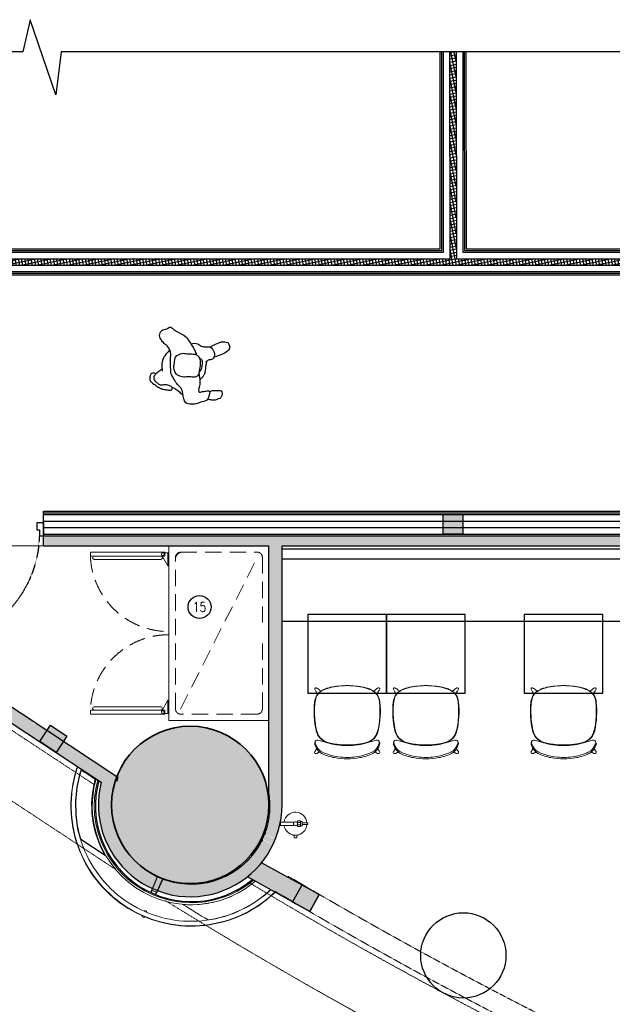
# Model space of a CAD drawing. Header units: inches. Extents: x 1703 to 137267, y -37098 to 14102.
# Tile 87 of 139: x 87256 to 91775, y -14688 to -7181. Entities that reach past the tile are written whole.
import ezdxf
from ezdxf.enums import TextEntityAlignment as Align

# ---------------------------------------------------------------- set-up
doc = ezdxf.new("R2010")
doc.units = ezdxf.units.IN
doc.header["$MEASUREMENT"] = 0
for name, pattern in [('DASHED2', [0.375, 0.25, -0.125]), ('HIDDEN', [0.375, 0.25, -0.125]), ('LEVEL-F-OVERALL LAYOUT$0$HIDDEN', [0.375, 0.25, -0.125]), ('LEVEL-F-OVERALL LAYOUT$0$Hidden 2mm', [3, 2, -1])]:
    doc.linetypes.add(name, pattern=pattern)
for name, color, linetype, lineweight in [('1-HATCH', 8, 'Continuous', 0), ('EQ', 252, 'Continuous', 25), ('LEVEL-F-OVERALL LAYOUT$0$A-DETL', 251, 'Continuous', 15), ('LEVEL-F-OVERALL LAYOUT$0$A-EQPM', 251, 'Continuous', 5), ('LEVEL-F-OVERALL LAYOUT$0$A-WALL', 251, 'Continuous', 13), ('LEVEL-F-OVERALL LAYOUT$0$A-WALL-FULL-EXTR', 251, 'Continuous', 35), ('LEVEL-F-OVERALL LAYOUT$0$C-COLS', 251, 'Continuous', 13), ('LEVEL-F-OVERALL LAYOUT$0$I-FLOR-OVHD', 251, 'LEVEL-F-OVERALL LAYOUT$0$HIDDEN', 18), ('Naren-furn', 1, 'Continuous', 30), ('PLUMBING', 4, 'Continuous', 40)]:
    doc.layers.add(name, color=color, linetype=linetype, lineweight=lineweight)
for name, color, linetype in [('AG-PEOPLE', 8, 'Continuous'), ('elevation line', 1, 'Continuous'), ('EQUIPMENT', 1, 'Continuous'), ('LEVEL-F-OVERALL LAYOUT$0$NEW PILASTERS', 251, 'Continuous'), ('LEVEL-F-OVERALL LAYOUT$0$S-Section-Steel', 251, 'Continuous'), ('LV_CARPENTRY', 1, 'Continuous'), ('T-Tags', 140, 'Continuous')]:
    doc.layers.add(name, color=color, linetype=linetype)
doc.layers.add('GCEA-F-FIRE EXT 4.5KG CO2 TYPE', color=1, linetype='Continuous', lineweight=0, true_color=0xff0000)
doc.styles.add('SSP_Note', font='romans.shx', dxfattribs={"width": 0.8})

# ---------------------------------------------------------------- blocks, each defined once
blk = doc.blocks.new('LEVEL-F-OVERALL LAYOUT$0$SHS150x5')
at = {"layer": 'LEVEL-F-OVERALL LAYOUT$0$S-Section-Steel'}
h = blk.add_hatch(color=256, dxfattribs=at)
h.dxf.hatch_style = 1
h.paths.add_polyline_path([(322740.3, -171646.3), (322890.3, -171646.3), (322890.3, -171796.3), (322740.3, -171796.3)])
blk.add_lwpolyline([(322740.3, -171646.3), (322890.3, -171646.3), (322890.3, -171796.3), (322740.3, -171796.3)], close=True, dxfattribs=at)
blk = doc.blocks.new('LEVEL-F-OVERALL LAYOUT$0$150x150')
blk.add_blockref('LEVEL-F-OVERALL LAYOUT$0$SHS150x5', (-322815.3, 171721.3))
blk = doc.blocks.new('700-Door1-flat-1')
at = {"color": 8, "linetype": 'HIDDEN', "ltscale": 7}
blk.add_arc((76, -9.2), 859.5, 271.35865, 355.93922, dxfattribs=at)
at = {"layer": 'LV_CARPENTRY'}
for p, q in [((-3.6, 0), (96.4, 0)), ((-3.6, -900), (96.4, -900))]:
    blk.add_line(p, q, dxfattribs=at)
for points in [[(-3.6, 0), (-3.6, 0), (-3.6, 0), (-3.6, 0), (-3.6, -51.4), (49.5, -51.4), (49.5, -31.5), (96.4, -31.5), (96.4, 0), (96.4, 0), (96.4, 0), (96.4, 0)], [(-3.6, -900), (-3.6, -900), (-3.6, -900), (-3.6, -900), (-3.6, -848.6), (49.5, -848.6), (49.5, -868.5), (96.4, -868.5), (96.4, -900), (96.4, -900), (96.4, -900), (96.4, -900)]]:
    blk.add_lwpolyline(points, dxfattribs=at)
blk.add_lwpolyline([(96.4, -31.5), (933.4, -31.5), (933.4, -70.1), (96.4, -70.1)], close=True, dxfattribs=at)
blk = doc.blocks.new('Myranda Side Chair_Top')
at = {"layer": 'Naren-furn', "lineweight": 5}
for points in [[(0, 558.1, 0.045324), (-126.9, 545.3, 0.059313), (-182.6, 526.6, 0.121008), (-229.9, 488.2, 0.115126), (-249.4, 430.5, 0.079025), (-237.1, 214.8, 0.212442), (-185.7, 140.1, 0.089235), (-116, 115.7, 0.044325), (0, 105)], [(0, 557.7, 0.032743), (-82.3, 551.7, 0.043693), (-150.6, 536.9, 0.045866), (-190.1, 520, 0.229093), (-242.9, 447.1, 0.039863), (-249, 396, 0.038377), (-243.1, 267.4, 0.049384), (-228.7, 202, 0.242972), (-160.7, 130.2, 0.059169), (-107.1, 114.6, 0.045231), (0, 105.2)], [(-202.7, 514.8, 0.033112), (-222.1, 532.2, 0.052622), (-236.4, 541.2, 0.632589), (-247.5, 529.8, 0.050487), (-236.6, 510.3, 0.033042), (-225.3, 494.2)], [(0, 558.1, -0.045324), (126.9, 545.3, -0.059313), (182.5, 526.6, -0.121008), (229.8, 488.2, -0.115126), (249.4, 430.5, -0.079025), (237, 214.8, -0.212442), (185.6, 140.1, -0.089235), (115.9, 115.7, -0.044325), (0, 105)], [(0, 557.7, -0.032743), (82.3, 551.7, -0.043693), (150.5, 536.9, -0.045866), (190, 520, -0.229093), (242.8, 447.1, -0.039863), (249, 396, -0.038377), (243.1, 267.4, -0.049384), (228.7, 202, -0.242972), (160.7, 130.2, -0.059169), (107.1, 114.6, -0.045231), (0, 105.2)], [(202.7, 514.8, -0.033112), (222, 532.2, -0.052622), (236.4, 541.2, -0.632589), (247.5, 529.8, -0.050487), (236.6, 510.3, -0.033042), (225.2, 494.2)], [(-212.1, 52, -0.031425), (-223.8, 44.2, -0.060055), (-236.6, 39.4, -0.636361), (-247.3, 54.7, -0.017039), (-238.8, 67.5), (-231.9, 75.7)], [(0, 0, -0.043773), (-97, 8.6, -0.064178), (-189.8, 38.2, -0.056143), (-212.1, 52, -0.093502), (-231.9, 75.7, -0.06002), (-247.2, 109.3, -0.125182), (-247.8, 119, -0.112237), (-244.9, 123.5)], [(0, 100.6, -0.051647), (-114.3, 112.3, -0.029647), (-186.3, 132, 0.052771), (-221.5, 140.9, 0.130984), (-238.5, 138.9, 0.31033), (-244.9, 123, 0.060514), (-239.2, 106.3, 0.031259), (-225.5, 81.1, 0.079584), (-207.1, 61.4, 0.040413), (-188.1, 49.6, 0.052825), (-127.2, 27, 0.03424), (-66.3, 14.9, 0.033941), (0, 10.6)], [(-186.3, 132, -0.104561), (-183.6, 134, -0.190045), (-176.9, 134.2, -0.018892), (-166.8, 130, -0.006434), (-156.7, 125.6, -0.155372), (-153.5, 121.9)], [(0, 100.6, 0.051647), (114.3, 112.3, 0.029647), (186.2, 132, -0.052771), (221.4, 140.9, -0.130984), (238.4, 138.9, -0.31033), (244.8, 123, -0.060514), (239.1, 106.3, -0.031259), (225.4, 81.1, -0.079584), (207.1, 61.4, -0.040413), (188.1, 49.6, -0.052825), (127.1, 27, -0.03424), (66.3, 14.9, -0.033941), (0, 10.6)], [(0, 0, 0.043773), (97, 8.6, 0.064178), (189.8, 38.2, 0.056143), (212, 52, 0.093502), (231.9, 75.7, 0.06002), (247.2, 109.3, 0.125182), (247.7, 119, 0.112237), (244.9, 123.5)], [(186.2, 132, 0.104561), (183.6, 134, 0.190045), (176.9, 134.2, 0.018892), (166.8, 130, 0.006434), (156.7, 125.6, 0.155372), (153.4, 121.9)], [(212, 52, 0.031425), (223.7, 44.2, 0.060055), (236.5, 39.4, 0.636361), (247.3, 54.7, 0.017039), (238.7, 67.5), (231.9, 75.7)]]:
    blk.add_lwpolyline(points, format="xyb", dxfattribs=at)
blk = doc.blocks.new('2')
at = {"layer": 'AG-PEOPLE'}
for points, knots in [([(28.3, 191.6), (35.1, 196.9), (47.8, 208.3), (60.6, 224.9), (66, 233.8)], [0, 0, 0, 0, 0.2766294, 0.5824363, 0.5824363, 0.5824363, 0.5824363]), ([(71.1, 238.2), (66.5, 244.7), (61.9, 261.3), (70.8, 279.3), (100.9, 285.7), (130.4, 281.7), (154.7, 241), (175.3, 212.7), (188.9, 179), (188.7, 149.9), (197.7, 115.2), (178, 109.6), (170.6, 108.4)], [0, 0, 0, 0, 0.266937, 0.494614, 0.786927, 1.075372, 1.440864, 1.773107, 2.093708, 2.397184, 2.697126, 2.957017, 2.957017, 2.957017, 2.957017]), ([(66, 233.8), (68.9, 236.3), (79.6, 245.5), (98.8, 259), (131.2, 240.2), (139.7, 220.8), (158.1, 205.8), (148.9, 176.2), (150.5, 156), (152.5, 136), (167.9, 116.7), (182.2, 81.2), (204.2, 56.2), (219.7, 36.1), (227.8, 26.5)], [1.870954, 1.870954, 1.870954, 1.870954, 1.977834, 2.265109, 2.576272, 2.829929, 3.077572, 3.367744, 3.617763, 3.854225, 4.123357, 4.459797, 4.777972, 5.114063, 5.114063, 5.114063, 5.114063]), ([(64.7, -91.3), (74.7, -92.8), (109.6, -98.2), (135.2, -103.3), (200, -84.5), (206, -100.4), (196.7, -111.8), (196.3, -138.8), (193.1, -148.7), (192.3, -155.5), (191.6, -163), (191.7, -183.3), (217.8, -170.4), (272.4, -165.9), (275.2, -106.8), (294.4, -84.8), (294.2, -37.9), (297, 15.5), (215, 27.3), (172.2, 41.6), (149.3, 73), (112.4, 94.5), (68.9, 125.2), (18.6, 124.9), (-45.5, 132.3), (-96.8, 121.3), (-147.9, 153.5), (-157, 174.2), (-183.3, 198.9), (-220.4, 222), (-267.9, 205.1), (-270, 160), (-296, 137.2), (-273.7, 110.8), (-255.7, 87.2), (-220.5, 9.9), (-185.8, -7.5), (-122.3, -54.7), (-94.4, -64.7), (-80.9, -67.8)], [10.665188, 10.665188, 10.665188, 10.665188, 10.802703, 11.191566, 11.606399, 11.776006, 11.978618, 12.256061, 12.488742, 12.488742, 12.488742, 12.740089, 12.991435, 13.376284, 13.761651, 14.053707, 14.422812, 14.786772, 15.253081, 15.625931, 15.952633, 16.310613, 16.702485, 17.08851, 17.525314, 17.92351, 18.32656, 18.584386, 18.906127, 19.263294, 19.614228, 19.966393, 20.257206, 20.539732, 20.855645, 21.34378, 21.697005, 22.189249, 22.479505, 22.479505, 22.479505, 22.479505]), ([(-114.4, 134.9), (-105.4, 144.4), (-86.1, 161.6), (-52.7, 184.5), (-32.5, 190.1), (-10.2, 193.3), (11.9, 193.6), (35.8, 191), (47.6, 188.9)], [0, 0, 0, 0, 0.342862, 0.691255, 0.97865, 0.97865, 1.29305, 1.621115, 1.621115, 1.621115, 1.621115]), ([(-73.6, 77.2), (-81.6, 59.3), (-92.5, 41.9), (-83.6, -6.1), (-85, -53.7), (-79, -78.1), (-47.7, -103.9), (2.4, -101.4), (45.1, -92.3), (79.6, -92.4), (89.8, -49.2), (81.5, -9.9), (91.8, 24.8), (77.2, 67.8), (64.8, 95.1), (4.9, 108), (-10.5, 97.4), (-63.6, 100.8), (-71.3, 82.3), (-73.6, 77.2)], [0, 0, 0, 0, 0.568517, 0.945458, 1.326204, 1.591529, 1.920082, 2.304807, 2.673077, 2.967234, 3.302401, 3.651861, 3.976816, 4.336056, 4.633447, 5.034051, 5.29517, 5.655955, 5.819131, 5.819131, 5.819131, 5.819131]), ([(-165.1, -23.4), (-170.5, -40.6), (-172, -79.3), (-144.9, -102.3), (-145.3, -122.2), (-141.9, -149.5), (-146.2, -176.9), (-128.4, -188.6), (-109.7, -203.8), (-81.4, -210.4), (-42.3, -195.3), (-49.8, -159.5), (-32.4, -150), (-28.8, -137.6)], [0, 0, 0, 0, 0.403004, 0.710775, 0.943455, 1.233246, 1.509456, 1.746225, 2.01355, 2.30291, 2.6384, 2.968208, 3.201621, 3.201621, 3.201621, 3.201621]), ([(-56.6, -94), (-54.3, -99.5), (-47.2, -111.8), (-19.6, -113.6), (20.7, -112.6), (40.1, -100.2), (48.7, -93.3)], [0, 0, 0, 0, 0.23178, 0.509813, 0.857001, 1.17269, 1.17269, 1.17269, 1.17269]), ([(109.2, -98.2), (99.2, -110.3), (73.3, -129.6), (52.1, -140.2), (4.3, -141.8), (-18, -146.1), (-22.6, -147.4)], [-4.319044, -4.319044, -4.319044, -4.319044, -3.943491, -3.675772, -3.309852, -3.201621, -3.201621, -3.201621, -3.201621]), ([(-142.3, -175.4), (-147.3, -180.2), (-158.4, -189.1), (-175.4, -239.2), (-189.3, -259.1), (-182, -304.1), (-173.4, -311.2), (-142.4, -328.4), (-111.7, -305.6), (-89.2, -269.5), (-72.7, -221.2), (-68.8, -209.4), (-66.9, -203.7)], [0, 0, 0, 0, 0.2512, 0.637992, 0.922629, 1.270622, 1.456964, 1.757803, 2.075219, 2.442057, 2.827812, 3.06136, 3.06136, 3.06136, 3.06136]), ([(197.4, -177.5), (192.4, -185.1), (184.3, -202.2), (189.9, -229.2), (187.5, -246), (186.5, -264.9), (207.3, -273.4), (231.3, -268.9), (249.5, -254.8), (253.8, -234.6), (262.3, -217.4), (261.4, -191.3), (258.1, -171.6), (255.2, -161.8)], [0, 0, 0, 0, 0.286296, 0.567588, 0.795847, 1.015821, 1.25418, 1.524393, 1.778717, 2.021391, 2.258013, 2.533748, 2.836342, 2.836342, 2.836342, 2.836342])]:
    blk.add_open_spline(points, degree=3, knots=knots, dxfattribs=at)
blk.add_open_spline([(-22.6, -147.4), (-26.4, -148.1), (-30.3, -148.6), (-34.2, -148.9)], degree=3, dxfattribs=at)
blk = doc.blocks.new('*U26')
at = {"layer": 'T-Tags'}
blk.add_circle((0, 0), 2.5, dxfattribs=at)
at = {"layer": 'T-Tags', "style": 'SSP_Note', "width": 0.8}
blk.add_attdef('No.', text='', height=1.8, dxfattribs=at).set_placement((0, 0), align=Align.MIDDLE_CENTER)
blk = doc.blocks.new('A$Cbd858f35')
at = {"layer": 'EQ', "lineweight": 5}
for p, q in [((50, 1361.5), (50, 794.6)), ((50, 1361.5), (80, 1361.5)), ((50, 1361.5), (50, 794.6)), ((80, 1361.5), (80, 794.6)), ((80, 1361.5), (80, 794.6)), ((1254, 1361.5), (1254, 794.6)), ((1284, 1361.5), (1254, 1361.5)), ((1254, 1361.5), (1254, 794.6)), ((1284, 1361.5), (1284, 794.6)), ((1284, 1361.5), (1284, 794.6)), ((105, 824.6), (105, 1332.2)), ((105, 824.6), (105, 1332.2)), ((1229, 824.6), (1229, 1332.2)), ((1229, 824.6), (1229, 1332.2)), ((50, 794.6), (80, 794.6)), ((55, 809.6), (55, 762)), ((155, 771.6), (55, 771.6)), ((155, 771.6), (69.8, 818.3)), ((155, 771.6), (155, 762)), ((1179, 771.6), (1264.2, 818.3)), ((1179, 771.6), (1279, 771.6)), ((1179, 771.6), (1179, 762)), ((1284, 794.6), (1254, 794.6)), ((1279, 809.6), (1279, 762))]:
    blk.add_line(p, q, dxfattribs=at)
at = {"layer": 'EQ', "linetype": 'DASHED2', "lineweight": 5, "ltscale": 500}
blk.add_line((88, 674), (1246, 88), dxfattribs=at)
at = {"layer": 'EQ', "lineweight": 5}
blk.add_lwpolyline([(1334, 0), (0, 0), (0, 762), (1334, 762)], close=True, dxfattribs=at)
at = {"layer": 'EQ', "linetype": 'DASHED2', "lineweight": 5, "ltscale": 500}
blk.add_lwpolyline([(588.7, 50), (88, 50, -0.414214), (50, 88), (50, 674, -0.414214), (88, 712), (1246, 712, -0.414214), (1284, 674), (1284, 88, -0.414214), (1246, 50), (748.7, 50)], format="xyb", dxfattribs=at)
at = {"layer": 'EQ', "lineweight": 5}
for centre in [(65, 809.6), (1269, 809.6)]:
    blk.add_circle(centre, 10, dxfattribs=at)
at = {"layer": 'EQ', "linetype": 'DASHED2', "lineweight": 5, "ltscale": 500}
for centre, radius, start, end in [((55, 762), 600, 0, 87.61198), ((55, 762), 600, 0, 87.61198), ((1279, 762), 600, 92.38802, 180), ((1279, 762), 600, 92.38802, 180), ((1234, 662), 50, 0, 90)]:
    blk.add_arc(centre, radius, start, end, dxfattribs=at)
at = {"layer": 'EQ', "lineweight": 5}
for centre, start, end in [((92.5, 1332.2), 0, 180), ((1241.5, 1332.2), 0, 180), ((92.5, 824.6), 180, 0), ((1241.5, 824.6), 180, 0)]:
    blk.add_arc(centre, 12.5, start, end, dxfattribs=at)
blk = doc.blocks.new('A$C13CA0A9B')
at = {"layer": 'GCEA-F-FIRE EXT 4.5KG CO2 TYPE', "linetype": 'Continuous', "lineweight": 0, "ltscale": 250}
for p, q in [((-12.7, 114.9), (12.7, 114.9)), ((-12.7, 14.8), (-12.7, 114.9)), ((12.7, 114.9), (12.7, 14.8)), ((-88.2, 11.2), (-108.3, 11.2)), ((-108.3, 11.2), (-108.3, -11.2)), ((-88.2, 11.2), (-108.3, 11.2)), ((-108.3, 11.2), (-108.3, -11.2)), ((-88.2, 22.3), (-88.2, 11.2)), ((12.7, 14.8), (-12.7, 14.8)), ((-108.3, -11.2), (-88.2, -11.2)), ((-88.2, -11.2), (-108.3, -11.2)), ((-88.2, -11.2), (-88.2, -22.3)), ((-21.9, -14.8), (21.9, -14.8)), ((-21.9, -38.7), (-21.9, -14.8)), ((21.9, -38.7), (-21.9, -38.7)), ((-17.6, -38.7), (17.6, -38.7)), ((-17.6, -51.4), (-17.6, -38.7)), ((17.6, -51.4), (-17.6, -51.4)), ((-9.2, -38.7), (-9.2, -14.8)), ((-5.6, -51.4), (5.6, -51.4)), ((-5.6, -95.1), (-5.6, -51.4)), ((5.6, -51.4), (5.6, -95.1)), ((9.2, -38.7), (9.2, -14.8)), ((17.6, -38.7), (17.6, -51.4)), ((21.9, -14.8), (21.9, -38.7)), ((5.6, -95.1), (-5.6, -95.1))]:
    blk.add_line(p, q, dxfattribs=at)
at = {"layer": 'GCEA-F-FIRE EXT 4.5KG CO2 TYPE', "linetype": 'Continuous'}
for p, q in [((64.2, 59.5, 0), (59.5, 64.2, 0)), ((12.4, -14.8, 0), (9.2, -11.6, 0)), ((6.1, -87.4, 0), (5.6, -87, 0))]:
    blk.add_line(p, q, dxfattribs=at)
at = {"layer": 'GCEA-F-FIRE EXT 4.5KG CO2 TYPE', "linetype": 'Continuous', "lineweight": 0, "ltscale": 250}
blk.add_circle((0, 0), 14.8, dxfattribs=at)
for start, end in [(98.33622, 266.30554), (273.69446, 81.66378)]:
    blk.add_arc((0, 0), 87.6, start, end, dxfattribs=at)

msp = doc.modelspace()

# ---------------------------------------------------------------- hatches: boundary and pattern name
at = {"layer": 'EQUIPMENT'}
h = msp.add_hatch(color=253, dxfattribs=at)
h.dxf.hatch_style = 1
h.paths.add_polyline_path([(86537.6, -11116.3), (85210.6, -11116.3), (85150.7, -11076.9), (85095.7, -11160.3), (87409, -12685.7), (87464, -12602.2), (87385.1, -12550.2), (87356.5, -12550.2), (87356.5, -12531.3), (86537.6, -11991.3)])
h.paths.add_polyline_path([(86438.5, -11191.3), (86437.6, -11192), (86437.6, -11925.4), (85324.3, -11191.3)], flags=16)
h.paths.add_polyline_path([(89256.5, -11191.3), (93550.7, -11191.3), (93550.7, -11453.9), (93957, -11453.9), (93957, -11328.9), (96107, -11328.9), (96107, -11453.9), (96513.2, -11453.9), (96513.2, -11116.3), (87437.6, -11116.3), (87437.6, -11191.3), (89156.5, -11191.3), (89156.5, -13075.8, -0.121461), (89134.4, -13362.2, -0.003202), (89132, -13369.5), (89127.2, -13392.6), (89206.8, -13427.1, 0.09501), (89256.5, -13168.2)])
h.paths.add_polyline_path([(87589.2, -12684.8), (87534.2, -12768.3), (87878.2, -12995.1, 0.363199), (88266.5, -13805.3), (88304.1, -13718.4), (88278.1, -13700.2), (88278.4, -13699.8, -0.279141), (87956.5, -13168.2, -0.091873), (87996.3, -12953.2)])
h.paths.add_polyline_path([(88344.8, -13732.8), (88366.2, -13737.2, -0.031), (88297.3, -13709.3), (88308, -13716.9), (88269.3, -13806.5, 0.014288), (88306.2, -13821.9)])
h.paths.add_polyline_path([(88993.1, -13715.4, -0.000786), (88902.1, -13658.6, -0.233154), (88377.8, -13741), (88377.4, -13743.2), (88346.4, -13736.7), (88309, -13823, 0.264635)])
h.paths.add_polyline_path([(89188.4, -13469.3), (89108.9, -13434.9), (89090.7, -13460.8), (89087.8, -13458.7), (89106.2, -13432.6, 0.009158), (89115.3, -13412.6, 0.009158), (89123.6, -13392.2), (89130.1, -13360.9), (89133.6, -13361.6), (89132, -13369.5, 0.003202), (89134.4, -13362.2, 0.121461), (89156.5, -13075.8), (89156.5, -13168.2, -0.243908), (88902.1, -13658.6, 0.000786), (88993.1, -13715.4, 0.11367)])
h.paths.add_polyline_path([(89122.9, -13394, -0.008345), (89115.3, -13412.6, -0.008345), (89107, -13430.8), (89189.7, -13466.6, 0.014288), (89205.7, -13429.9)])
h = msp.add_hatch(color=253, dxfattribs=at)
h.dxf.hatch_style = 1
h.paths.add_polyline_path([(89100.4, -13608.8, -0.054174), (88993.1, -13715.4), (89337.2, -13908.5), (89408.8, -13778.2)])
at = {"layer": 'LEVEL-F-OVERALL LAYOUT$0$A-WALL-FULL-EXTR', "lineweight": -2}
h = msp.add_hatch(dxfattribs=at)
h.set_pattern_fill('ANSI37', color=2, scale=7.5, angle=326.6)
h.set_pattern_definition([(11.6, (-816114.565, 611014.75), (-4.788168, 23.32613563), []), (101.6, (-816114.565, 611014.75), (-23.32613563, -4.788168), [])])
edge = h.paths.add_edge_path()
edge.add_line((93484.1, -9053.8), (82180.8, -9053.9))
edge.add_line((82180.8, -9053.9), (82107, -9003.7))
edge.add_line((82107, -9003.7), (84533.9, -9000.9))
edge.add_line((84533.9, -9000.9), (84532.2, -7426.5))
edge.add_line((84532.2, -7426.5), (84582.8, -7426.5))
edge.add_line((84582.8, -7426.5), (84583.9, -9003.7))
edge.add_line((84583.9, -9003.7), (90538.4, -9003.7))
edge.add_line((90538.4, -9003.7), (90536, -7426.5))
edge.add_line((90536, -7426.5), (90583.5, -7426.5))
edge.add_line((90583.5, -7426.5), (90585.7, -9003.7))
edge.add_line((90585.7, -9003.7), (93483.9, -9003.7))
edge.add_line((93483.9, -9003.7), (93483.9, -9053.8))
at = {"layer": 'LEVEL-F-OVERALL LAYOUT$0$C-COLS', "lineweight": 5}
msp.add_hatch(color=251, dxfattribs=at).paths.add_polyline_path([(88300.1, -13710.6), (88379.9, -13741.6), (88463.3, -13760.9), (88548.6, -13768.1), (88634, -13763.2), (88717.9, -13746.1), (88798.5, -13717.2), (88874.2, -13677.2), (88944.7, -13625.5), (89004.7, -13567.1), (89056.9, -13499.2), (89098.9, -13424.6), (89129.9, -13344.8), (89149.2, -13261.4), (89156.4, -13176), (89151.5, -13090.6), (89134.4, -13006.8), (89105.5, -12926.2), (89065.5, -12850.5), (89015.1, -12781.3), (88955.4, -12720), (88887.5, -12667.8), (88812.9, -12625.7), (88733.1, -12594.8), (88649.7, -12575.5), (88553.1, -12568.9), (88463.9, -12576.3), (88395.1, -12590.3), (88314.5, -12619.2), (88238.8, -12659.2), (88169.6, -12709.6), (88108.3, -12769.3), (88056.1, -12837.2), (88014.1, -12911.8), (87983.1, -12991.6), (87963.8, -13075), (87956.5, -13160.3), (87961.5, -13245.7), (87978.6, -13329.6), (88007.5, -13410.2), (88047.5, -13485.9), (88097.9, -13555.1), (88157.6, -13616.4), (88225.5, -13668.6)], flags=0)

# ---------------------------------------------------------------- linework, layer by layer
at = {"color": 6, "linetype": 'Continuous', "ltscale": 0.25}
msp.add_lwpolyline([(102610.8, -7426.5), (87571.9, -7425.2), (87532.9, -7753.4), (87335.6, -7180.7), (87279.6, -7426.5), (81286.3, -7426.5)], dxfattribs=at)
at = {"color": 1}
msp.add_lwpolyline([(87722.6, -13431.7), (87700.7, -13349.2), (87685.9, -13244.3), (87683.9, -13138.3), (87694.6, -13032.8), (87717.8, -12929.4), (87727.8, -12901.4, 0.000904), (87832, -12970.1, 0.202764), (87909.1, -13554.5)], format="xyb", close=True, dxfattribs=at)
at = {"layer": '1-HATCH'}
msp.add_line((86537.6, -11191.3), (87437.6, -11191.3), dxfattribs=at)
at = {"layer": 'elevation line', "ltscale": 0.25}
for p, q in [((89256.5, -11216.3), (93550.7, -11216.3)), ((89256.5, -11291.3), (93550.7, -11291.3)), ((89256.5, -11766.3), (93550.7, -11766.3))]:
    msp.add_line(p, q, dxfattribs=at)
at = {"layer": 'EQUIPMENT'}
msp.add_line((89468, -13981.9), (89540.2, -13850.5), dxfattribs=at)
at = {"layer": 'LEVEL-F-OVERALL LAYOUT$0$A-DETL', "linetype": 'LEVEL-F-OVERALL LAYOUT$0$Hidden 2mm', "lineweight": 15}
for p, q in [((96513.2, -10953.8), (87437.6, -10953.8)), ((87437.6, -11103.8), (95286.9, -11103.8))]:
    msp.add_line(p, q, dxfattribs=at)
at = {"layer": 'LEVEL-F-OVERALL LAYOUT$0$A-DETL'}
msp.add_arc((88556.5, -13168.2), 925, 323.49337, 323.98725, dxfattribs=at)
at = {"layer": 'LEVEL-F-OVERALL LAYOUT$0$A-DETL', "linetype": 'LEVEL-F-OVERALL LAYOUT$0$Hidden 2mm', "lineweight": 15}
for radius, start, end in [(33871.8, 239.34358, 257.16427), (34021.8, 239.29868, 254.96625)]:
    msp.add_arc((106575.6, 15425.9), radius, start, end, dxfattribs=at)
at = {"layer": 'LEVEL-F-OVERALL LAYOUT$0$A-EQPM', "color": 9}
for p, q in [((87995.6, -12987), (88002.1, -12955.9)), ((87999.1, -12987.6), (87995.6, -12987)), ((88006, -12954.4), (87999.1, -12987.6))]:
    msp.add_line(p, q, dxfattribs=at)
at = {"layer": 'LEVEL-F-OVERALL LAYOUT$0$A-EQPM', "color": 1, "lineweight": 5}
for p, q in [((89130.1, -13360.9), (89123.2, -13394.2)), ((89127.2, -13392.6), (89133.6, -13361.6)), ((89133.6, -13361.6), (89130.1, -13360.9)), ((89107.3, -13430.9), (89087.8, -13458.7)), ((89090.7, -13460.8), (89108.9, -13434.9)), ((89087.8, -13458.7), (89090.7, -13460.8)), ((88258, -13825.1), (88304.1, -13718.4)), ((88308, -13716.9), (88260.7, -13826.3)), ((88278.1, -13700.2), (88280.2, -13697.3)), ((88304.1, -13718.4), (88278.1, -13700.2)), ((88280.2, -13697.3), (88308, -13716.9)), ((88297.4, -13842.1), (88344.8, -13732.8)), ((88346.4, -13736.7), (88300.2, -13843.3)), ((88344.8, -13732.8), (88378, -13739.7)), ((88377.4, -13743.2), (88346.4, -13736.7)), ((88378, -13739.7), (88377.4, -13743.2)), ((88256.5, -13836), (88264.2, -13818.2)), ((88260.7, -13826.3), (88258, -13825.1)), ((88265.3, -13820.8), (88258.9, -13835.5)), ((88258.9, -13835.5), (88291.9, -13849.8)), ((88264.2, -13818.2), (88300.9, -13834.1)), ((88285, -13849), (88264.2, -13839.9)), ((88298.3, -13835.1), (88265.3, -13820.8)), ((88268.7, -13841.9), (88285, -13849)), ((88291.9, -13849.8), (88298.3, -13835.1)), ((88300.9, -13834.1), (88293.2, -13851.9)), ((88300.2, -13843.3), (88297.4, -13842.1)), ((88190, -14021.1), (88193.1, -14013.9)), ((88190, -14021.1), (88203.8, -14027.1)), ((88206.9, -14019.9), (88203.8, -14027.1)), ((88207.8, -13980), (88210.6, -13973.4)), ((88224.4, -13979.4), (88210.6, -13973.4)), ((88224.4, -13979.4), (88221.6, -13985.9))]:
    msp.add_line(p, q, dxfattribs=at)
at = {"layer": 'LEVEL-F-OVERALL LAYOUT$0$A-EQPM', "color": 1, "lineweight": 5, "flags": 128}
for points in [[(87696.3, -12875.2), (87686.9, -12903.5), (87676.8, -12938.8), (87668.1, -12974.5), (87660.8, -13010.5), (87655, -13046.8), (87650.6, -13083.3), (87647.7, -13119.9), (87646.3, -13156.6), (87646.3, -13193.4), (87647.8, -13230.1), (87650.8, -13266.7), (87655.2, -13303.2), (87661.1, -13339.4), (87668.4, -13375.4), (87677.2, -13411.1), (87687.4, -13446.4), (87699, -13481.3), (87711.9, -13515.6), (87726.3, -13549.5), (87741.9, -13582.7), (87758.9, -13615.3), (87777.2, -13647.1), (87796.7, -13678.2), (87817.5, -13708.5), (87839.5, -13738), (87862.6, -13766.5), (87886.8, -13794.1), (87912.2, -13820.7), (87938.5, -13846.3), (87965.9, -13870.8), (87994.3, -13894.2), (88023.5, -13916.4), (88053.6, -13937.5), (88084.5, -13957.3), (88116.2, -13975.9), (88148.7, -13993.2), (88181.7, -14009.2), (88199.9, -14017.2)], [(87698.5, -12876.6), (87689.3, -12904.3), (87679.2, -12939.5), (87670.6, -12975.1), (87663.3, -13011), (87657.5, -13047.2), (87653.1, -13083.5), (87650.2, -13120.1), (87648.8, -13156.7), (87648.8, -13193.3), (87650.3, -13229.9), (87653.3, -13266.4), (87657.7, -13302.8), (87663.6, -13339), (87670.9, -13374.9), (87679.6, -13410.5), (87689.8, -13445.7), (87701.3, -13480.4), (87714.2, -13514.7), (87728.5, -13548.4), (87744.2, -13581.6), (87761.1, -13614.1), (87779.3, -13645.8), (87798.8, -13676.9), (87819.5, -13707.1), (87841.4, -13736.5), (87864.5, -13764.9), (87888.7, -13792.5), (87914, -13819), (87940.3, -13844.5), (87967.6, -13868.9), (87995.8, -13892.2), (88025, -13914.4), (88055, -13935.4), (88085.9, -13955.2), (88117.5, -13973.7), (88149.8, -13990.9), (88182.8, -14006.9), (88200.8, -14014.9)], [(88214.5, -13983.3), (88182.5, -13968.6), (88151, -13952.7), (88120.2, -13935.5), (88090.1, -13917.2), (88060.8, -13897.6), (88032.3, -13876.9), (88004.6, -13855), (87977.8, -13832.1), (87952, -13808.1), (87927.1, -13783.1), (87903.3, -13757.1), (87880.5, -13730.2), (87858.8, -13702.4), (87838.3, -13673.7), (87818.9, -13644.3), (87800.7, -13614.1), (87783.7, -13583.2), (87768, -13551.6), (87753.5, -13519.5), (87740.4, -13486.8), (87728.5, -13453.6), (87718, -13419.9), (87708.9, -13385.8), (87701.1, -13351.5), (87694.7, -13316.8), (87689.7, -13281.9), (87686.1, -13246.8), (87683.9, -13211.6), (87683.1, -13176.4), (87683.8, -13141.1), (87685.8, -13105.9), (87689.2, -13070.8), (87694.1, -13035.9), (87700.3, -13001.2), (87707.9, -12966.8), (87716.9, -12932.7), (87727.2, -12899), (87728.2, -12896.2)], [(88199.9, -14017.2), (88233.9, -14031.1), (88268.4, -14043.7), (88303.4, -14054.8), (88338.8, -14064.6), (88374.6, -14072.9), (88410.7, -14079.8), (88447, -14085.2), (88483.5, -14089.2), (88520.2, -14091.7), (88556.9, -14092.7), (88593.6, -14092.3), (88630.3, -14090.4), (88666.9, -14087.1), (88703.3, -14082.2), (88739.5, -14076), (88775.5, -14068.2), (88811, -14059.1), (88846.2, -14048.5), (88881, -14036.6), (88915.2, -14023.2), (88948.9, -14008.5), (88981.9, -13992.5), (89014.3, -13975.2), (89046, -13956.5), (89076.9, -13936.7), (89106.9, -13915.6), (89136.2, -13893.3), (89164.5, -13869.9), (89191.8, -13845.3), (89203.8, -13833.6)], [(88200.8, -14014.9), (88234.8, -14028.8), (88269.2, -14041.3), (88304.1, -14052.4), (88339.4, -14062.2), (88375.1, -14070.4), (88411.1, -14077.3), (88447.3, -14082.7), (88483.8, -14086.7), (88520.3, -14089.2), (88556.9, -14090.2), (88593.6, -14089.8), (88630.2, -14087.9), (88666.6, -14084.6), (88703, -14079.8), (88739.1, -14073.5), (88774.9, -14065.8), (88810.4, -14056.7), (88845.5, -14046.2), (88880.1, -14034.2), (88914.2, -14020.9), (88947.8, -14006.3), (88980.8, -13990.3), (89013.1, -13973), (89044.7, -13954.4), (89075.5, -13934.6), (89105.5, -13913.6), (89134.6, -13891.3), (89162.8, -13868), (89190.1, -13843.5), (89201.5, -13832.4)], [(89170.1, -13814.7), (89154.6, -13829.3), (89127.9, -13852.3), (89100.3, -13874.3), (89071.9, -13895.2), (89042.7, -13914.9), (89012.7, -13933.4), (88982, -13950.7), (88950.6, -13966.8), (88918.6, -13981.6), (88886, -13995.1), (88852.9, -14007.3), (88819.4, -14018.2), (88785.4, -14027.7), (88751.1, -14035.8), (88716.5, -14042.6), (88681.7, -14048), (88646.7, -14051.9), (88611.5, -14054.5), (88576.3, -14055.7), (88541, -14055.5), (88505.8, -14053.8), (88470.7, -14050.7), (88435.7, -14046.3), (88400.9, -14040.4), (88366.4, -14033.2), (88332.2, -14024.6), (88298.4, -14014.6), (88265, -14003.3), (88232.1, -13990.6), (88214.5, -13983.3)], [(89206.1, -13827.9), (89206.1, -13827.9)], [(89208.3, -13829.3), (89208.3, -13829.2)]]:
    msp.add_lwpolyline(points, dxfattribs=at)
at = {"layer": 'LEVEL-F-OVERALL LAYOUT$0$A-EQPM', "color": 1, "lineweight": 5}
msp.add_lwpolyline([(89053.7, -13749.4, -0.200992), (88497.8, -13926.3, 0.001628), (88692.3, -14044.9), (88745.3, -14037.1), (88847.5, -14009.1), (88945.7, -13969.1), (89038.4, -13917.7), (89124.2, -13855.4), (89168.8, -13814)], format="xyb", dxfattribs=at)
for radius, start, end in [(755, 164.19883, 246.6), (740, 164.5676, 246.6), (755, 246.6, 310.3781), (740, 246.6, 309.94738)]:
    msp.add_arc((88564.6, -13174.3), radius, start, end, dxfattribs=at)
at = {"layer": 'LEVEL-F-OVERALL LAYOUT$0$A-EQPM', "color": 253, "lineweight": 5}
for start, end in [(341.74635, 9.4475), (331.91419, 336.6), (336.6, 341.28581), (251.7614, 331.45365), (237.74661, 241.4427), (247.9892, 250.48527)]:
    msp.add_arc((88564.6, -13174.3), 600, start, end, dxfattribs=at)
at = {"layer": 'LEVEL-F-OVERALL LAYOUT$0$A-WALL', "color": 3, "lineweight": 25}
for p, q in [((87437.6, -11191.3), (87437.6, -10928.8)), ((84934.5, -11054.1), (87878.2, -12995.1)), ((89156.5, -13168.2), (89156.5, -11191.3)), ((89256.5, -13168.2), (89256.5, -11191.3)), ((89256.5, -11191.3), (93550.7, -11191.3)), ((87996.3, -12953.2), (86537.6, -11991.3)), ((89540.3, -13850.4), (89100.4, -13608.8)), ((89468, -13981.9), (88993.1, -13715.4))]:
    msp.add_line(p, q, dxfattribs=at)
for points in [[(87437.6, -10928.8), (96513.2, -10928.8)], [(87437.6, -11191.3), (89156.5, -11191.3)]]:
    msp.add_lwpolyline(points, dxfattribs=at)
at = {"layer": 'LEVEL-F-OVERALL LAYOUT$0$A-WALL-FULL-EXTR', "color": 2, "lineweight": -2}
for points in [[(84582.8, -7426.5), (84583.9, -9003.7), (90538.4, -9003.7), (90536.2, -7426.5)], [(84632.8, -7426.5), (84633.9, -8953.7), (90488.4, -8953.7), (90486.6, -7426.5)], [(84645.3, -7426.5), (84646.4, -8941.2), (90475.9, -8941.2), (90474.1, -7426.5)], [(84657.8, -7426.5), (84658.9, -8928.7), (90463.4, -8928.7), (90461.6, -7426.5)], [(90583.5, -7426.5), (90585.7, -9003.7), (93483.9, -9003.7)], [(90633.9, -7426.5), (90635.7, -8953.7), (93483.9, -8953.7)], [(90646.4, -7426.5), (90648.2, -8941.2), (93483.9, -8941.2)], [(90658.9, -7426.5), (90660.7, -8928.7), (93483.9, -8928.7)], [(93484.1, -9053.8), (82180.8, -9053.9)], [(93484.1, -9103.8), (82256.6, -9103.9)], [(93484.1, -9116.3), (82273.8, -9116.4)], [(93484.1, -9128.8), (82300.9, -9128.9)], [(87437.6, -10941.3), (96513.2, -10941.3)], [(87437.6, -10953.8), (96513.2, -10953.8)], [(87437.6, -11003.8), (96513.2, -11003.8)], [(87437.6, -11053.8), (96513.3, -11053.8)], [(87437.6, -11103.8), (96513.3, -11103.8)], [(87437.6, -11116.3), (96513.3, -11116.3)]]:
    msp.add_lwpolyline(points, dxfattribs=at)
for centre, radius, start, end in [((88564.6, -13174.3), 731, 164.79652, 309.67985), ((88556.5, -13168.2), 700, 165.68444, 0)]:
    msp.add_arc(centre, radius, start, end, dxfattribs=at)
at = {"layer": 'LEVEL-F-OVERALL LAYOUT$0$C-COLS', "color": 3, "lineweight": 35}
msp.add_circle((88556.5, -13168.2), 600, dxfattribs=at)
at = {"layer": 'LEVEL-F-OVERALL LAYOUT$0$I-FLOR-OVHD', "ltscale": 0.25}
for p, q in [((81286.3, -8702.4), (87820.4, -13010.9)), ((81286.3, -9241.4), (87986, -13659.1))]:
    msp.add_line(p, q, dxfattribs=at)
msp.add_lwpolyline([(102610.8, -18884.7, -0.019531), (99942, -18464.8, -0.089507), (88364.3, -13895.8)], format="xyb", dxfattribs=at)
msp.add_arc((106575.6, 15425.9), 34066.8, 238.96902, 252.04841, dxfattribs=at)
at = {"layer": 'Naren-furn'}
for points in [[(89453.6, -12316.3), (90053.6, -12316.3), (90053.6, -11716.3), (89453.6, -11716.3)], [(90053.6, -12316.3), (90653.6, -12316.3), (90653.6, -11716.3), (90053.6, -11716.3)], [(91103.6, -12316.3), (91703.6, -12316.3), (91703.6, -11716.3), (91103.6, -11716.3)]]:
    msp.add_lwpolyline(points, close=True, dxfattribs=at)
msp.add_circle((90639.1, -14315.4), 325, dxfattribs=at)

# ---------------------------------------------------------------- block references
at = {"xscale": -1, "rotation": 89.99999891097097}
msp.add_blockref('700-Door1-flat-1', (86537.6, -11019.9), dxfattribs=at)
ref = msp.add_blockref('*U26', (88627.4, -11659.1), dxfattribs=dict(xscale=35, yscale=35, zscale=35))
ref.add_attrib('No.', '15', dxfattribs={"layer": 'T-Tags', "height": 75, "style": 'SSP_Note', "width": 0.8}).set_placement((88627.4, -11659.1), align=Align.MIDDLE_CENTER)
at = {"layer": 'AG-PEOPLE', "color": 4, "xscale": -1, "rotation": 88.83384112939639}
msp.add_blockref('2', (88533.5, -9816), dxfattribs=at)
at = {"layer": 'GCEA-F-FIRE EXT 4.5KG CO2 TYPE', "rotation": 90}
msp.add_blockref('A$C13CA0A9B', (89359.1, -13311.2), dxfattribs=at)
at = {"layer": 'LEVEL-F-OVERALL LAYOUT$0$NEW PILASTERS'}
for p, rotation in [((90559, -11028.9), 0.04019583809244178), ((87512.9, -12664.3), 326.6184184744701), ((89438.4, -13880.1), 331.2140336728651)]:
    msp.add_blockref('LEVEL-F-OVERALL LAYOUT$0$150x150', p, dxfattribs=dict(at, rotation=rotation))
at = {"layer": 'Naren-furn'}
for p in [(89753.6, -12816.3), (90353.6, -12816.3), (91403.6, -12816.3)]:
    msp.add_blockref('Myranda Side Chair_Top', p, dxfattribs=at)
at = {"layer": 'PLUMBING', "ltscale": 5, "rotation": 90}
msp.add_blockref('A$Cbd858f35', (89156.5, -12525.3), dxfattribs=at)

doc.saveas('drawing.dxf')
